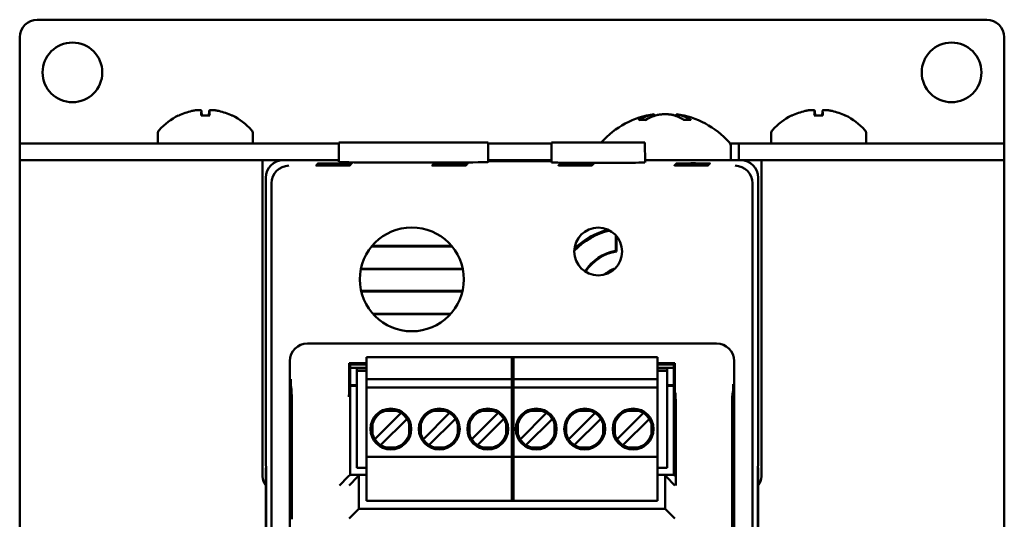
# Model space of a CAD drawing. Header units: inches. Extents: x 1.3 to 23.8, y 0.4 to 18.6.
# Tile 7 of 14: x 9.2 to 12, y 10.1 to 11.6. Entities that reach past the tile are written whole.
import ezdxf

# ---------------------------------------------------------------- set-up
doc = ezdxf.new("R2010")
doc.units = ezdxf.units.IN
doc.header["$LTSCALE"] = 0.8
doc.header["$MEASUREMENT"] = 0
doc.layers.add('Visible (ANSI)', color=7, linetype='Continuous', lineweight=50)

msp = doc.modelspace()

# ---------------------------------------------------------------- linework, layer by layer
at = {"layer": 'Visible (ANSI)'}
for p, q in [((9.2074, 11.5571), (11.9074, 11.5571)), ((9.1574, 11.2049), (9.1574, 11.5071)), ((11.9574, 11.5071), (11.9574, 11.2049)), ((9.6976, 11.2847), (9.6732, 11.2847)), ((9.6744, 11.2977), (9.6755, 11.2847)), ((9.6964, 11.2977), (9.6953, 11.2847)), ((10.9616, 11.288), (10.962, 11.2831)), ((11.0252, 11.288), (11.0247, 11.2824)), ((11.4416, 11.2847), (11.4172, 11.2847)), ((11.4184, 11.2977), (11.4195, 11.2847)), ((11.4404, 11.2977), (11.4393, 11.2847)), ((10.9373, 11.272), (10.9192, 11.272)), ((11.0655, 11.272), (11.0465, 11.272)), ((9.5504, 11.233), (9.5504, 11.2049)), ((9.8204, 11.233), (9.8204, 11.2049)), ((11.2944, 11.233), (11.2944, 11.2049)), ((11.5644, 11.233), (11.5644, 11.2049)), ((9.1574, 11.2049), (9.2074, 11.2049)), ((9.1574, 11.2049), (9.1574, 11.1571)), ((9.1574, 11.2049), (9.1574, 11.2049)), ((9.6147, 11.2049), (9.2074, 11.2049)), ((9.6147, 11.2049), (9.7561, 11.2049)), ((10.0654, 11.2049), (9.7561, 11.2049)), ((10.0654, 11.2071), (10.0649, 11.1521)), ((10.0654, 11.2071), (10.4894, 11.2071)), ((10.4894, 11.2071), (10.4899, 11.1521)), ((10.6701, 11.2049), (10.4894, 11.2049)), ((10.6701, 11.2071), (10.6696, 11.1508)), ((10.6701, 11.2071), (10.9352, 11.2071)), ((10.9352, 11.2071), (10.9357, 11.1508)), ((11.1774, 11.2049), (11.2029, 11.2049)), ((11.2029, 11.2049), (11.2029, 11.1571)), ((11.3587, 11.2049), (11.2029, 11.2049)), ((11.3587, 11.2049), (11.5001, 11.2049)), ((11.9074, 11.2049), (11.5001, 11.2049)), ((11.9074, 11.2049), (11.9574, 11.2049)), ((11.9574, 11.1571), (11.9574, 11.2049)), ((11.9574, 11.2049), (11.9574, 11.2049)), ((11.1799, 11.1952), (11.1799, 11.1571)), ((9.1574, 11.1571), (9.1774, 11.1571)), ((9.1574, 11.1571), (9.1574, 7.6571)), ((9.8479, 11.1571), (9.1774, 11.1571)), ((9.8479, 11.1571), (9.9074, 11.1571)), ((9.8479, 10.2571), (9.8479, 11.1571)), ((10.065, 11.1571), (9.9074, 11.1571)), ((10.6697, 11.1571), (10.4898, 11.1571)), ((10.4899, 11.1556), (10.6696, 11.1556)), ((10.6696, 11.1544), (10.4899, 11.1544)), ((10.7328, 11.1448), (10.7328, 11.1439)), ((10.7328, 11.1448), (10.7457, 11.1448)), ((10.7346, 11.1465), (10.7346, 11.1457)), ((10.7346, 11.1465), (10.7474, 11.1465)), ((10.7474, 11.1457), (10.7346, 11.1457)), ((10.7363, 11.1483), (10.7363, 11.1474)), ((10.7363, 11.1483), (10.7492, 11.1483)), ((10.7492, 11.1474), (10.7363, 11.1474)), ((10.7457, 11.1448), (10.7457, 11.1439)), ((10.7474, 11.1465), (10.7474, 11.1457)), ((10.7492, 11.1483), (10.7492, 11.1474)), ((11.2074, 11.1571), (10.9356, 11.1571)), ((11.0628, 11.1448), (11.0628, 11.1439)), ((11.0628, 11.1448), (11.0757, 11.1448)), ((11.0646, 11.1465), (11.0646, 11.1457)), ((11.0646, 11.1465), (11.0774, 11.1465)), ((11.0774, 11.1457), (11.0646, 11.1457)), ((11.0663, 11.1483), (11.0663, 11.1474)), ((11.0663, 11.1483), (11.0792, 11.1483)), ((11.0792, 11.1474), (11.0663, 11.1474)), ((11.0757, 11.1448), (11.0757, 11.1439)), ((11.0774, 11.1465), (11.0774, 11.1457)), ((11.0792, 11.1483), (11.0792, 11.1474)), ((11.2074, 11.1571), (11.2669, 11.1571)), ((11.2669, 11.1571), (11.2669, 10.2571)), ((11.9374, 11.1571), (11.2669, 11.1571)), ((11.9374, 11.1571), (11.9574, 11.1571)), ((11.9574, 7.6571), (11.9574, 11.1571)), ((10.7311, 11.143), (10.7311, 11.1422)), ((10.7311, 11.143), (10.7439, 11.143)), ((10.7439, 11.1422), (10.7311, 11.1422)), ((10.7457, 11.1439), (10.7328, 11.1439)), ((10.7439, 11.143), (10.7439, 11.1422)), ((11.0611, 11.143), (11.0611, 11.1422)), ((11.0611, 11.143), (11.0739, 11.143)), ((11.0739, 11.1422), (11.0611, 11.1422)), ((11.0757, 11.1439), (11.0628, 11.1439)), ((11.0739, 11.143), (11.0739, 11.1422)), ((9.8574, 11.1071), (9.8574, 10.2871)), ((9.8732, 7.7229), (9.8732, 11.0913)), ((11.2416, 11.0913), (11.2416, 7.7229)), ((11.2574, 10.2871), (11.2574, 11.1071)), ((10.8524, 10.8993), (10.8524, 10.9436)), ((10.8542, 10.9416), (10.8542, 10.8977)), ((10.387, 10.9115), (10.1579, 10.9115)), ((10.3856, 10.9131), (10.1592, 10.9131)), ((10.1274, 10.8468), (10.4174, 10.8468)), ((10.1277, 10.8484), (10.4171, 10.8484)), ((10.4165, 10.785), (10.1283, 10.785)), ((10.4161, 10.7834), (10.1287, 10.7834)), ((10.1616, 10.7203), (10.3832, 10.7203)), ((10.163, 10.7187), (10.3818, 10.7187)), ((11.1389, 10.6356), (9.9759, 10.6356)), ((9.9259, 10.5856), (9.9259, 8.2286)), ((10.144, 10.5889), (10.144, 10.5968)), ((10.144, 10.5968), (10.5613, 10.5968)), ((10.144, 10.5338), (10.144, 10.5889)), ((10.5574, 10.5889), (10.5574, 10.5968)), ((10.5574, 10.5968), (10.9708, 10.5968)), ((10.5574, 10.5889), (10.5574, 10.5338)), ((10.5613, 10.5968), (10.5613, 10.5889)), ((10.5613, 10.5338), (10.5613, 10.5889)), ((10.9708, 10.5968), (10.9708, 10.5889)), ((10.9708, 10.5889), (10.9708, 10.5338)), ((11.1889, 8.2286), (11.1889, 10.5856)), ((10.144, 10.5795), (10.094, 10.5795)), ((10.096, 10.5754), (10.094, 10.5795)), ((10.094, 10.5795), (10.094, 10.5266)), ((10.096, 10.5754), (10.144, 10.5754)), ((10.0969, 10.262), (10.0969, 10.5754)), ((10.144, 10.5667), (10.0969, 10.5667)), ((10.144, 10.5665), (10.0969, 10.5665)), ((10.1165, 10.5574), (10.1165, 10.5653)), ((10.144, 10.5653), (10.1165, 10.5653)), ((10.1165, 10.2819), (10.1165, 10.5574)), ((10.1165, 10.5574), (10.144, 10.5574)), ((11.0208, 10.5795), (10.9708, 10.5795)), ((10.9708, 10.5754), (11.0189, 10.5754)), ((11.0179, 10.5667), (10.9708, 10.5667)), ((11.0179, 10.5665), (10.9708, 10.5665)), ((10.9983, 10.5653), (10.9708, 10.5653)), ((10.9708, 10.5574), (10.9983, 10.5574)), ((10.9983, 10.5653), (10.9983, 10.5574)), ((10.9983, 10.2819), (10.9983, 10.5574)), ((11.0179, 10.5754), (11.0179, 10.262)), ((11.0208, 10.5795), (11.0189, 10.5754)), ((11.0208, 10.5197), (11.0208, 10.5795)), ((10.144, 10.5338), (10.144, 10.5102)), ((10.5613, 10.5338), (10.144, 10.5338)), ((10.5574, 10.5338), (10.5574, 10.5102)), ((10.9708, 10.5338), (10.5574, 10.5338)), ((10.5613, 10.5102), (10.5613, 10.5338)), ((10.9708, 10.5102), (10.9708, 10.5338)), ((9.9304, 10.5072), (9.9291, 10.5085)), ((10.0969, 10.5165), (10.1165, 10.5165)), ((10.1165, 10.5155), (10.0969, 10.5155)), ((10.144, 10.5023), (10.144, 10.5102)), ((10.5613, 10.5102), (10.144, 10.5102)), ((10.144, 10.3212), (10.144, 10.5023)), ((10.5574, 10.5023), (10.5574, 10.5102)), ((10.9708, 10.5102), (10.5574, 10.5102)), ((10.5574, 10.5023), (10.5574, 10.3212)), ((10.5613, 10.5102), (10.5613, 10.5023)), ((10.5613, 10.3212), (10.5613, 10.5023)), ((10.9708, 10.5102), (10.9708, 10.5023)), ((10.9708, 10.5023), (10.9708, 10.3212)), ((10.9983, 10.5165), (11.0179, 10.5165)), ((11.0179, 10.5155), (10.9983, 10.5155)), ((11.0223, 10.4935), (11.021, 10.4947)), ((11.1857, 10.4948), (11.1844, 10.4935)), ((10.2274, 10.4443), (10.1984, 10.4443)), ((10.3652, 10.4443), (10.3362, 10.4443)), ((10.503, 10.4443), (10.474, 10.4443)), ((10.6408, 10.4443), (10.6118, 10.4443)), ((10.7786, 10.4443), (10.7496, 10.4443)), ((10.9164, 10.4443), (10.8874, 10.4443)), ((10.2376, 10.4335), (10.1715, 10.3674)), ((10.1882, 10.3507), (10.2543, 10.4168)), ((10.2419, 10.4378), (10.2376, 10.4335)), ((10.2586, 10.4211), (10.2543, 10.4168)), ((10.3754, 10.4335), (10.3093, 10.3674)), ((10.326, 10.3507), (10.3921, 10.4168)), ((10.3797, 10.4378), (10.3754, 10.4335)), ((10.3964, 10.4211), (10.3921, 10.4168)), ((10.5132, 10.4335), (10.4471, 10.3674)), ((10.4638, 10.3507), (10.5299, 10.4168)), ((10.5175, 10.4378), (10.5132, 10.4335)), ((10.5342, 10.4211), (10.5299, 10.4168)), ((10.651, 10.4335), (10.5849, 10.3674)), ((10.6016, 10.3507), (10.6677, 10.4168)), ((10.6553, 10.4378), (10.651, 10.4335)), ((10.672, 10.4211), (10.6677, 10.4168)), ((10.7888, 10.4335), (10.7227, 10.3674)), ((10.7394, 10.3507), (10.8055, 10.4168)), ((10.7931, 10.4378), (10.7888, 10.4335)), ((10.8098, 10.4211), (10.8055, 10.4168)), ((10.9266, 10.4335), (10.8605, 10.3674)), ((10.8772, 10.3507), (10.9433, 10.4168)), ((10.9309, 10.4378), (10.9266, 10.4335)), ((10.9476, 10.4211), (10.9433, 10.4168)), ((10.1607, 10.4066), (10.1607, 10.3776)), ((10.2651, 10.3776), (10.2651, 10.4066)), ((10.2985, 10.4066), (10.2985, 10.3776)), ((10.4029, 10.3776), (10.4029, 10.4066)), ((10.4363, 10.4066), (10.4363, 10.3776)), ((10.5407, 10.3776), (10.5407, 10.4066)), ((10.5741, 10.4066), (10.5741, 10.3776)), ((10.6785, 10.3776), (10.6785, 10.4066)), ((10.7119, 10.4066), (10.7119, 10.3776)), ((10.8163, 10.3776), (10.8163, 10.4066)), ((10.8497, 10.4066), (10.8497, 10.3776)), ((10.9541, 10.3776), (10.9541, 10.4066)), ((9.9315, 10.1352), (9.9315, 10.3822)), ((10.1715, 10.3674), (10.1672, 10.3631)), ((10.3093, 10.3674), (10.305, 10.3631)), ((10.4471, 10.3674), (10.4428, 10.3631)), ((10.5849, 10.3674), (10.5806, 10.3631)), ((10.7227, 10.3674), (10.7184, 10.3631)), ((10.8605, 10.3674), (10.8562, 10.3631)), ((11.0233, 10.3685), (11.0233, 10.2317)), ((11.1833, 10.3685), (11.1833, 8.3081)), ((10.1882, 10.3507), (10.1839, 10.3464)), ((10.2274, 10.3399), (10.1984, 10.3399)), ((10.326, 10.3507), (10.3217, 10.3464)), ((10.3652, 10.3399), (10.3362, 10.3399)), ((10.4638, 10.3507), (10.4595, 10.3464)), ((10.503, 10.3399), (10.474, 10.3399)), ((10.6016, 10.3507), (10.5973, 10.3464)), ((10.6408, 10.3399), (10.6118, 10.3399)), ((10.7394, 10.3507), (10.7351, 10.3464)), ((10.7786, 10.3399), (10.7496, 10.3399)), ((10.8772, 10.3507), (10.8729, 10.3464)), ((10.9164, 10.3399), (10.8874, 10.3399)), ((10.144, 10.3134), (10.144, 10.3212)), ((10.144, 10.1952), (10.144, 10.3134)), ((10.144, 10.3134), (10.5613, 10.3134)), ((10.5574, 10.3134), (10.5574, 10.3212)), ((10.5574, 10.3134), (10.5574, 10.1952)), ((10.5574, 10.3134), (10.9708, 10.3134)), ((10.5613, 10.3212), (10.5613, 10.3134)), ((10.5613, 10.1952), (10.5613, 10.3134)), ((10.9708, 10.3212), (10.9708, 10.3134)), ((10.9708, 10.3134), (10.9708, 10.1952)), ((9.8574, 10.2871), (9.8579, 10.2866)), ((9.8574, 10.2821), (9.8574, 8.5321)), ((9.8579, 10.2821), (9.8574, 10.2821)), ((9.8574, 10.2821), (9.8578, 10.2817)), ((9.8578, 10.2817), (9.8583, 10.2312)), ((9.8579, 10.2817), (9.8578, 10.2817)), ((9.8579, 10.2866), (9.8583, 10.2333)), ((10.1165, 10.2819), (10.144, 10.2819)), ((10.9708, 10.2819), (10.9983, 10.2819)), ((11.2565, 10.2333), (11.2569, 10.2866)), ((11.2565, 10.2312), (11.257, 10.2817)), ((11.2569, 10.2866), (11.2574, 10.2871)), ((11.2574, 10.2821), (11.2569, 10.2821)), ((11.257, 10.2817), (11.2569, 10.2817)), ((11.2574, 10.2821), (11.257, 10.2817)), ((11.2574, 8.5321), (11.2574, 10.2821)), ((10.0917, 10.2567), (10.0667, 10.2317)), ((10.0917, 10.2567), (10.0969, 10.262)), ((10.1192, 10.2567), (10.0942, 10.2317)), ((10.144, 10.262), (10.0969, 10.262)), ((10.1192, 10.2567), (10.1218, 10.2593)), ((11.0146, 10.2613), (10.9708, 10.2613)), ((10.993, 10.2593), (10.9956, 10.2567)), ((10.9956, 10.2567), (11.0206, 10.2317)), ((11.0153, 10.262), (11.0146, 10.2613)), ((11.0179, 10.262), (11.0153, 10.262)), ((11.0231, 10.2567), (11.0179, 10.262)), ((9.8583, 10.2333), (9.8583, 8.5809)), ((9.8583, 8.583), (9.8583, 10.2312)), ((9.8583, 10.2312), (9.8583, 10.2312)), ((10.1216, 10.2343), (10.1216, 10.1646)), ((10.9932, 10.1646), (10.9932, 10.2343)), ((11.2565, 8.5809), (11.2565, 10.2333)), ((11.2565, 10.2312), (11.2565, 8.583)), ((11.2565, 10.2312), (11.2565, 10.2312)), ((10.144, 10.1874), (10.144, 10.1952)), ((10.5574, 10.1874), (10.5574, 10.1952)), ((10.5613, 10.1952), (10.5613, 10.1874)), ((10.9708, 10.1952), (10.9708, 10.1874)), ((10.1192, 10.1622), (10.1216, 10.1646)), ((10.1216, 10.1646), (10.9932, 10.1646)), ((10.144, 10.1874), (10.5613, 10.1874)), ((10.5574, 10.1874), (10.9708, 10.1874)), ((10.9956, 10.1622), (10.9932, 10.1646)), ((10.1192, 10.1622), (10.0942, 10.1372)), ((10.9956, 10.1622), (11.0206, 10.1372))]:
    msp.add_line(p, q, dxfattribs=at)
for centre, radius in [((9.3074, 11.4071), 0.085), ((11.8074, 11.4071), 0.085), ((10.2724, 10.8181), 0.1478), ((10.8026, 10.8973), 0.068), ((10.2129, 10.3921), 0.0581), ((10.3507, 10.3921), 0.0581), ((10.4885, 10.3921), 0.0581), ((10.6263, 10.3921), 0.0581), ((10.7641, 10.3921), 0.0581), ((10.9019, 10.3921), 0.0581)]:
    msp.add_circle(centre, radius, dxfattribs=at)
for centre, radius, start, end in [((9.2074, 11.5071), 0.05, 90, 180), ((11.9074, 11.5071), 0.05, 0, 90), ((9.6854, 11.1264), 0.1755, 115.9738, 138.3884), ((9.611, 11.2791), 0.0056, 93.0312, 115.9738), ((9.7598, 11.2791), 0.0056, 64.0262, 86.9688), ((9.6854, 11.1264), 0.1755, 41.6116, 64.0262), ((10.9934, 11.0476), 0.2424, 97.5437, 138.4591), ((10.9934, 11.0476), 0.2424, 41.5409, 82.4563), ((11.4294, 11.1264), 0.1755, 115.9738, 138.3884), ((11.355, 11.2791), 0.0056, 93.0312, 115.9738), ((11.5038, 11.2791), 0.0056, 64.0262, 86.9688), ((11.4294, 11.1264), 0.1755, 41.6116, 64.0262), ((9.5654, 11.233), 0.015, 138.3884, 180), ((9.8054, 11.233), 0.015, 0, 41.6116), ((11.3094, 11.233), 0.015, 138.3884, 180), ((11.5494, 11.233), 0.015, 0, 41.6116), ((10.8269, 11.1952), 0.02, 138.4591, 143.3755), ((11.1599, 11.1952), 0.02, 0, 41.5409), ((10.8774, 10.7671), 0.1945, 102.5279, 137.2191), ((10.8774, 10.7671), 0.1978, 103.6853, 136.0617), ((10.8774, 10.7671), 0.1345, 100.7121, 146.8179), ((10.8774, 10.7671), 0.1327, 100.0612, 146.8153), ((10.8774, 10.7671), 0.0863, 107.9565, 131.7905), ((10.8774, 10.7671), 0.084, 111.7175, 128.0295), ((10.2129, 10.3921), 0.0541, 105.4987, 164.5013), ((10.2129, 10.3921), 0.0541, 15.4987, 74.5013), ((10.3507, 10.3921), 0.0541, 105.4987, 164.5013), ((10.3507, 10.3921), 0.0541, 15.4987, 74.5013), ((10.4885, 10.3921), 0.0541, 105.4987, 164.5013), ((10.4885, 10.3921), 0.0541, 15.4987, 74.5013), ((10.6263, 10.3921), 0.0541, 105.4987, 164.5013), ((10.6263, 10.3921), 0.0541, 15.4987, 74.5013), ((10.7641, 10.3921), 0.0541, 105.4987, 164.5013), ((10.7641, 10.3921), 0.0541, 15.4987, 74.5013), ((10.9019, 10.3921), 0.0541, 105.4987, 164.5013), ((10.9019, 10.3921), 0.0541, 15.4987, 74.5013), ((10.2129, 10.3921), 0.0541, 195.4987, 254.5013), ((10.2129, 10.3921), 0.0541, 285.4987, 344.5013), ((10.3507, 10.3921), 0.0541, 195.4987, 254.5013), ((10.3507, 10.3921), 0.0541, 285.4987, 344.5013), ((10.4885, 10.3921), 0.0541, 195.4987, 254.5013), ((10.4885, 10.3921), 0.0541, 285.4987, 344.5013), ((10.6263, 10.3921), 0.0541, 195.4987, 254.5013), ((10.6263, 10.3921), 0.0541, 285.4987, 344.5013), ((10.7641, 10.3921), 0.0541, 195.4987, 254.5013), ((10.7641, 10.3921), 0.0541, 285.4987, 344.5013), ((10.9019, 10.3921), 0.0541, 195.4987, 254.5013), ((10.9019, 10.3921), 0.0541, 285.4987, 344.5013), ((9.8874, 10.2571), 0.0395, 180, 220.5804), ((11.2274, 10.2571), 0.0395, 319.4196, 0)]:
    msp.add_arc(centre, radius, start, end, dxfattribs=at)
for centre, major_axis, ratio, start_param, end_param in [((9.685, 11.1269), (0.1419, 0.103), 0.994184, 1.162703, 1.391464), ((9.6917, 11.1269), (-0.0153, 0.1747), 0.063267, 0.217042, 0.445804), ((9.6791, 11.1269), (0.0153, 0.1747), 0.063267, 5.837382, 6.066143), ((9.6858, 11.1269), (0.1419, -0.103), 0.994184, 1.750128, 1.978889), ((10.9997, 11.0485), (-0.0317, 0.2402), 0.74634, 0.095241, 0.294141), ((10.9865, 11.0485), (0.0291, 0.2405), 0.689166, 0.276812, 0.475712), ((11.0006, 11.0485), (-0.0281, 0.2406), 0.659834, 5.813878, 6.012778), ((11.0003, 11.0485), (-0.0291, 0.2405), 0.689166, 5.963289, 6.006373), ((10.9868, 11.0485), (0.0304, 0.2403), 0.719342, 5.981502, 6.180402), ((11.429, 11.1269), (0.1419, 0.103), 0.994184, 1.162703, 1.391464), ((11.4357, 11.1269), (-0.0153, 0.1747), 0.063267, 0.217042, 0.445804), ((11.4231, 11.1269), (0.0153, 0.1747), 0.063267, 5.837382, 6.066143), ((11.4298, 11.1269), (0.1419, -0.103), 0.994184, 1.750128, 1.978889), ((9.9074, 11.1071), (-0.0354, 0.0354), 0.999924, 5.497825, 7.068545), ((10.2774, 11.1521), (-0.2125, 0), 0.008727, 6.28311, 9.424854), ((10.8026, 11.1508), (-0.133, 0), 0.008727, 6.283109, 9.424854), ((10.7393, 11.1443), (-0.0482, 0), 0.008727, 4.846382, 7.720009), ((10.741, 11.1461), (-0.0482, 0), 0.008727, 4.846382, 7.720009), ((10.7427, 11.1478), (-0.0482, 0), 0.008727, 4.846382, 7.720009), ((10.7393, 11.1443), (-0.0482, 0), 0.008727, 1.704769, 4.578396), ((10.741, 11.1461), (-0.0482, 0), 0.008727, 1.704769, 4.578396), ((10.7427, 11.1478), (-0.0482, 0), 0.008727, 1.704769, 4.578396), ((11.0693, 11.1443), (-0.0482, 0), 0.008727, 4.846382, 7.720009), ((11.071, 11.1461), (-0.0482, 0), 0.008727, 4.846382, 7.720009), ((11.0727, 11.1478), (-0.0482, 0), 0.008727, 4.846382, 7.720009), ((11.0693, 11.1443), (-0.0482, 0), 0.008727, 1.704769, 4.578396), ((11.071, 11.1461), (-0.0482, 0), 0.008727, 1.704769, 4.578396), ((11.0727, 11.1478), (-0.0482, 0), 0.008727, 1.704769, 4.578396), ((11.2074, 11.1071), (0.0354, 0.0354), 0.999924, 5.497825, 7.068545), ((9.9228, 11.0917), (-0.0192, -0.0463), 0.987735, 3.538674, 5.100744), ((10.7375, 11.1426), (-0.0482, 0), 0.008727, 4.846382, 7.720009), ((10.7375, 11.1426), (-0.0482, 0), 0.008727, 1.704769, 4.578396), ((11.0675, 11.1426), (-0.0482, 0), 0.008727, 4.846382, 7.720009), ((11.0675, 11.1426), (-0.0482, 0), 0.008727, 1.704769, 4.578396), ((11.192, 11.0917), (-0.0192, 0.0463), 0.987735, 4.324034, 5.886104), ((9.9232, 11.0913), (-0.0354, 0.0354), 0.999924, 0.77671, 0.78536), ((11.1916, 11.0913), (0.0354, 0.0354), 0.999924, 5.497825, 5.506476), ((9.9759, 10.5856), (-0.0354, 0.0354), 0.999924, 5.497825, 7.068545), ((11.1389, 10.5856), (0.0354, 0.0354), 0.999924, 5.497825, 7.068545), ((9.9304, 10.3822), (0, -0.125), 0.008727, 1.570796, 3.132866), ((11.021, 10.5197), (0, -0.025), 0.008727, 4.712389, 6.274459), ((11.0223, 10.3685), (0, -0.125), 0.008727, 1.570796, 3.132866), ((11.1844, 10.3685), (0, 0.125), 0.008727, 0.008727, 1.570796), ((10.1218, 10.2343), (0, 0.025), 0.008727, 0.008727, 1.570796), ((10.993, 10.2343), (0, -0.025), 0.008727, 1.570796, 3.132866), ((11.0231, 10.2317), (0, -0.025), 0.008727, 1.570796, 3.132866)]:
    msp.add_ellipse(centre, major_axis=major_axis, ratio=ratio, start_param=start_param, end_param=end_param, dxfattribs=at)
for centre in [(10.05, 11.1443), (10.0517, 11.1461), (10.0534, 11.1478), (10.38, 11.1443), (10.3817, 11.1461), (10.3834, 11.1478), (10.0482, 11.1426), (10.3782, 11.1426)]:
    msp.add_ellipse(centre, major_axis=(-0.0489, 0), ratio=0.008727, dxfattribs=at)
for points, knots in [([(9.6473, 11.2974), (9.6504, 11.2981), (9.6539, 11.2987), (9.6602, 11.2996), (9.6632, 11.2998), (9.668, 11.3), (9.6702, 11.2998), (9.6732, 11.2992), (9.674, 11.2987), (9.6744, 11.2978), (9.6744, 11.2976), (9.6744, 11.2974)], [0, 0, 0, 0, 0.0245201, 0.0245201, 0.0490401, 0.0490401, 0.0733788, 0.0733788, 0.0977174, 0.0977174, 0.1059587, 0.1059587, 0.1059587, 0.1059587]), ([(9.6731, 11.2842), (9.6731, 11.2842), (9.6731, 11.2843), (9.6731, 11.2846), (9.6732, 11.2847), (9.6732, 11.2847)], [0.015061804, 0.015061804, 0.015061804, 0.015061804, 0.015911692, 0.015911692, 0.021209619, 0.021209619, 0.021209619, 0.021209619]), ([(9.6965, 11.2974), (9.6963, 11.2981), (9.6968, 11.2987), (9.699, 11.2996), (9.7008, 11.2998), (9.7051, 11.3), (9.7078, 11.2998), (9.7138, 11.2992), (9.7171, 11.2987), (9.7213, 11.2978), (9.7224, 11.2976), (9.7235, 11.2974)], [0, 0, 0, 0, 0.0245201, 0.0245201, 0.0490401, 0.0490401, 0.0733788, 0.0733788, 0.0977174, 0.0977174, 0.1059587, 0.1059587, 0.1059587, 0.1059587]), ([(9.6976, 11.2847), (9.6976, 11.2847), (9.6977, 11.2846), (9.6977, 11.2843), (9.6977, 11.2842), (9.6977, 11.2842)], [0.063402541, 0.063402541, 0.063402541, 0.063402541, 0.068700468, 0.068700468, 0.069550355, 0.069550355, 0.069550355, 0.069550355]), ([(10.9616, 11.288), (10.9616, 11.288), (10.9609, 11.2878), (10.958, 11.2871), (10.9557, 11.2865), (10.9524, 11.2857), (10.9518, 11.2855), (10.9511, 11.2853)], [0.06257948, 0.06257948, 0.06257948, 0.06257948, 0.0912553, 0.0912553, 0.12159464, 0.12159464, 0.12829742, 0.12829742, 0.12829742, 0.12829742]), ([(10.9692, 11.2853), (10.972, 11.2861), (10.9755, 11.2868), (10.9832, 11.2877), (10.9875, 11.2879), (10.9955, 11.288), (10.9997, 11.2879), (11.0076, 11.2871), (11.0112, 11.2865), (11.0147, 11.2857), (11.0153, 11.2855), (11.0159, 11.2853)], [0, 0, 0, 0, 0.030458, 0.030458, 0.060916, 0.060916, 0.0912553, 0.0912553, 0.1215946, 0.1215946, 0.1282974, 0.1282974, 0.1282974, 0.1282974]), ([(11.0176, 11.2853), (11.0148, 11.2861), (11.0113, 11.2868), (11.0036, 11.2877), (10.9993, 11.2879), (10.9947, 11.288), (10.9941, 11.288), (10.9934, 11.288)], [0, 0, 0, 0, 0.03045798, 0.03045798, 0.06091597, 0.06091597, 0.06575635, 0.06575635, 0.06575635, 0.06575635]), ([(11.0348, 11.2853), (11.032, 11.2861), (11.0295, 11.2868), (11.0262, 11.2877), (11.0253, 11.2879), (11.0252, 11.288), (11.0252, 11.288), (11.0252, 11.288)], [0, 0, 0, 0, 0.03045798, 0.03045798, 0.06091597, 0.06091597, 0.06575635, 0.06575635, 0.06575635, 0.06575635]), ([(11.3913, 11.2974), (11.3944, 11.2981), (11.3979, 11.2987), (11.4042, 11.2996), (11.4072, 11.2998), (11.412, 11.3), (11.4142, 11.2998), (11.4172, 11.2992), (11.418, 11.2987), (11.4184, 11.2978), (11.4184, 11.2976), (11.4184, 11.2974)], [0, 0, 0, 0, 0.0245201, 0.0245201, 0.0490401, 0.0490401, 0.0733788, 0.0733788, 0.0977174, 0.0977174, 0.1059587, 0.1059587, 0.1059587, 0.1059587]), ([(11.4171, 11.2842), (11.4171, 11.2842), (11.4171, 11.2843), (11.4171, 11.2846), (11.4172, 11.2847), (11.4172, 11.2847)], [0.015061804, 0.015061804, 0.015061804, 0.015061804, 0.015911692, 0.015911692, 0.021209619, 0.021209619, 0.021209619, 0.021209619]), ([(11.4405, 11.2974), (11.4403, 11.2981), (11.4408, 11.2987), (11.443, 11.2996), (11.4448, 11.2998), (11.4491, 11.3), (11.4518, 11.2998), (11.4578, 11.2992), (11.4611, 11.2987), (11.4653, 11.2978), (11.4664, 11.2976), (11.4675, 11.2974)], [0, 0, 0, 0, 0.0245201, 0.0245201, 0.0490401, 0.0490401, 0.0733788, 0.0733788, 0.0977174, 0.0977174, 0.1059587, 0.1059587, 0.1059587, 0.1059587]), ([(11.4416, 11.2847), (11.4416, 11.2847), (11.4417, 11.2846), (11.4417, 11.2843), (11.4417, 11.2842), (11.4417, 11.2842)], [0.063402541, 0.063402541, 0.063402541, 0.063402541, 0.068700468, 0.068700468, 0.069550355, 0.069550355, 0.069550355, 0.069550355]), ([(10.9174, 11.2715), (10.9174, 11.2715), (10.9174, 11.2715), (10.9179, 11.2718), (10.9186, 11.272), (10.9192, 11.272)], [0.017596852, 0.017596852, 0.017596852, 0.017596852, 0.01762601, 0.01762601, 0.023499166, 0.023499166, 0.023499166, 0.023499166]), ([(11.0655, 11.272), (11.066, 11.272), (11.0667, 11.2718), (11.0672, 11.2715), (11.0672, 11.2715), (11.0672, 11.2715)], [0.070224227, 0.070224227, 0.070224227, 0.070224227, 0.076097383, 0.076097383, 0.076126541, 0.076126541, 0.076126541, 0.076126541]), ([(9.9287, 10.5339), (9.9287, 10.5338), (9.9287, 10.5338), (9.9287, 10.5288), (9.9288, 10.5238), (9.9289, 10.5164), (9.9289, 10.5132), (9.929, 10.5093), (9.929, 10.5086), (9.9291, 10.5085)], [-0.000493, -0.000493, -0.000493, -0.000493, 0, 0, 0.0531307, 0.0531307, 0.0915083, 0.0915083, 0.1243596, 0.1243596, 0.1243596, 0.1243596]), ([(10.0938, 10.4835), (10.0938, 10.4835), (10.0938, 10.4836), (10.0939, 10.4885), (10.0939, 10.4934), (10.094, 10.503), (10.094, 10.5078), (10.094, 10.5182), (10.094, 10.5226), (10.094, 10.5266)], [-0.0004931, -0.0004931, -0.0004931, -0.0004931, 0, 0, 0.0525081, 0.0525081, 0.0905823, 0.0905823, 0.1233852, 0.1233852, 0.1233852, 0.1233852]), ([(11.1857, 10.4948), (11.1858, 10.4948), (11.1858, 10.4956), (11.1859, 10.4995), (11.1859, 10.5026), (11.186, 10.51), (11.1861, 10.5151), (11.1861, 10.5201), (11.1861, 10.5201), (11.1861, 10.5202)], [0, 0, 0, 0, 0.0302867, 0.0302867, 0.0656682, 0.0656682, 0.1146511, 0.1146511, 0.1151056, 0.1151056, 0.1151056, 0.1151056]), ([(10.1984, 10.4443), (10.1987, 10.4443), (10.1989, 10.4444), (10.2038, 10.4458), (10.2084, 10.4469), (10.2129, 10.4469), (10.2175, 10.4469), (10.2221, 10.4458), (10.2269, 10.4444), (10.2272, 10.4443), (10.2274, 10.4443)], [-0.03682745, -0.03682745, -0.03682745, -0.03682745, -0.03477651, -0.03477651, 0, 0, 0, 0.03477651, 0.03477651, 0.03682745, 0.03682745, 0.03682745, 0.03682745]), ([(10.3362, 10.4443), (10.3364, 10.4443), (10.3367, 10.4444), (10.3415, 10.4458), (10.3461, 10.4469), (10.3507, 10.4469), (10.3553, 10.4469), (10.3599, 10.4458), (10.3647, 10.4444), (10.365, 10.4443), (10.3652, 10.4443)], [-0.03682745, -0.03682745, -0.03682745, -0.03682745, -0.03477651, -0.03477651, 0, 0, 0, 0.03477651, 0.03477651, 0.03682745, 0.03682745, 0.03682745, 0.03682745]), ([(10.474, 10.4443), (10.4742, 10.4443), (10.4745, 10.4444), (10.4793, 10.4458), (10.4839, 10.4469), (10.4885, 10.4469), (10.4931, 10.4469), (10.4977, 10.4458), (10.5025, 10.4444), (10.5028, 10.4443), (10.503, 10.4443)], [-0.03682745, -0.03682745, -0.03682745, -0.03682745, -0.03477651, -0.03477651, 0, 0, 0, 0.03477651, 0.03477651, 0.03682745, 0.03682745, 0.03682745, 0.03682745]), ([(10.6118, 10.4443), (10.612, 10.4443), (10.6123, 10.4444), (10.6171, 10.4458), (10.6217, 10.4469), (10.6263, 10.4469), (10.6309, 10.4469), (10.6355, 10.4458), (10.6403, 10.4444), (10.6406, 10.4443), (10.6408, 10.4443)], [-0.03682745, -0.03682745, -0.03682745, -0.03682745, -0.03477651, -0.03477651, 0, 0, 0, 0.03477651, 0.03477651, 0.03682745, 0.03682745, 0.03682745, 0.03682745]), ([(10.7496, 10.4443), (10.7498, 10.4443), (10.7501, 10.4444), (10.7549, 10.4458), (10.7595, 10.4469), (10.7641, 10.4469), (10.7687, 10.4469), (10.7733, 10.4458), (10.7781, 10.4444), (10.7784, 10.4443), (10.7786, 10.4443)], [-0.03682745, -0.03682745, -0.03682745, -0.03682745, -0.03477651, -0.03477651, 0, 0, 0, 0.03477651, 0.03477651, 0.03682745, 0.03682745, 0.03682745, 0.03682745]), ([(10.8874, 10.4443), (10.8876, 10.4443), (10.8879, 10.4444), (10.8927, 10.4458), (10.8973, 10.4469), (10.9019, 10.4469), (10.9065, 10.4469), (10.9111, 10.4458), (10.9159, 10.4444), (10.9162, 10.4443), (10.9164, 10.4443)], [-0.03682745, -0.03682745, -0.03682745, -0.03682745, -0.03477651, -0.03477651, 0, 0, 0, 0.03477651, 0.03477651, 0.03682745, 0.03682745, 0.03682745, 0.03682745]), ([(10.1607, 10.3776), (10.1604, 10.3787), (10.1601, 10.3798), (10.1598, 10.3808), (10.1596, 10.3818), (10.1593, 10.3828), (10.1591, 10.3837), (10.1589, 10.3847), (10.1587, 10.3856), (10.1586, 10.3864), (10.1584, 10.3873), (10.1583, 10.3881), (10.1582, 10.3888), (10.1582, 10.3896), (10.1581, 10.3903), (10.1581, 10.391), (10.1581, 10.3917), (10.1581, 10.3924), (10.1581, 10.3931), (10.1581, 10.3938), (10.1582, 10.3946), (10.1582, 10.3953), (10.1583, 10.3961), (10.1584, 10.3969), (10.1586, 10.3978), (10.1587, 10.3986), (10.1589, 10.3995), (10.1591, 10.4005), (10.1593, 10.4014), (10.1596, 10.4024), (10.1598, 10.4034), (10.1601, 10.4044), (10.1604, 10.4055), (10.1607, 10.4066)], [0, 0, 0, 0, 0.090909, 0.090909, 0.090909, 0.181818, 0.181818, 0.181818, 0.272727, 0.272727, 0.272727, 0.363636, 0.363636, 0.363636, 0.454545, 0.454545, 0.454545, 0.545455, 0.545455, 0.545455, 0.636364, 0.636364, 0.636364, 0.727273, 0.727273, 0.727273, 0.818182, 0.818182, 0.818182, 0.909091, 0.909091, 0.909091, 1, 1, 1, 1]), ([(10.2651, 10.4066), (10.2654, 10.4055), (10.2657, 10.4044), (10.266, 10.4034), (10.2663, 10.4024), (10.2665, 10.4014), (10.2667, 10.4005), (10.2669, 10.3995), (10.2671, 10.3986), (10.2672, 10.3978), (10.2674, 10.3969), (10.2675, 10.3961), (10.2676, 10.3953), (10.2677, 10.3946), (10.2677, 10.3939), (10.2677, 10.3931), (10.2678, 10.3924), (10.2678, 10.3917), (10.2677, 10.391), (10.2677, 10.3903), (10.2677, 10.3896), (10.2676, 10.3888), (10.2675, 10.3881), (10.2674, 10.3873), (10.2672, 10.3864), (10.2671, 10.3856), (10.2669, 10.3847), (10.2667, 10.3837), (10.2665, 10.3828), (10.2663, 10.3818), (10.266, 10.3808), (10.2657, 10.3798), (10.2654, 10.3787), (10.2651, 10.3776)], [0, 0, 0, 0, 0.090909, 0.090909, 0.090909, 0.181818, 0.181818, 0.181818, 0.272727, 0.272727, 0.272727, 0.363636, 0.363636, 0.363636, 0.454545, 0.454545, 0.454545, 0.545455, 0.545455, 0.545455, 0.636364, 0.636364, 0.636364, 0.727273, 0.727273, 0.727273, 0.818182, 0.818182, 0.818182, 0.909091, 0.909091, 0.909091, 1, 1, 1, 1]), ([(10.2985, 10.3776), (10.2982, 10.3787), (10.2979, 10.3798), (10.2976, 10.3808), (10.2974, 10.3818), (10.2971, 10.3828), (10.2969, 10.3837), (10.2967, 10.3847), (10.2965, 10.3856), (10.2964, 10.3864), (10.2962, 10.3873), (10.2961, 10.3881), (10.296, 10.3888), (10.296, 10.3896), (10.2959, 10.3903), (10.2959, 10.391), (10.2958, 10.3917), (10.2958, 10.3924), (10.2959, 10.3931), (10.2959, 10.3938), (10.296, 10.3946), (10.296, 10.3953), (10.2961, 10.3961), (10.2962, 10.3969), (10.2964, 10.3978), (10.2965, 10.3986), (10.2967, 10.3995), (10.2969, 10.4005), (10.2971, 10.4014), (10.2974, 10.4024), (10.2976, 10.4034), (10.2979, 10.4044), (10.2982, 10.4055), (10.2985, 10.4066)], [0, 0, 0, 0, 0.090909, 0.090909, 0.090909, 0.181818, 0.181818, 0.181818, 0.272727, 0.272727, 0.272727, 0.363636, 0.363636, 0.363636, 0.454545, 0.454545, 0.454545, 0.545455, 0.545455, 0.545455, 0.636364, 0.636364, 0.636364, 0.727273, 0.727273, 0.727273, 0.818182, 0.818182, 0.818182, 0.909091, 0.909091, 0.909091, 1, 1, 1, 1]), ([(10.4029, 10.4066), (10.4032, 10.4055), (10.4035, 10.4044), (10.4038, 10.4034), (10.4041, 10.4024), (10.4043, 10.4014), (10.4045, 10.4005), (10.4047, 10.3995), (10.4049, 10.3986), (10.405, 10.3978), (10.4052, 10.3969), (10.4053, 10.3961), (10.4054, 10.3953), (10.4055, 10.3946), (10.4055, 10.3939), (10.4055, 10.3931), (10.4056, 10.3924), (10.4056, 10.3917), (10.4055, 10.391), (10.4055, 10.3903), (10.4055, 10.3896), (10.4054, 10.3888), (10.4053, 10.3881), (10.4052, 10.3873), (10.405, 10.3864), (10.4049, 10.3856), (10.4047, 10.3847), (10.4045, 10.3837), (10.4043, 10.3828), (10.4041, 10.3818), (10.4038, 10.3808), (10.4035, 10.3798), (10.4032, 10.3787), (10.4029, 10.3776)], [0, 0, 0, 0, 0.090909, 0.090909, 0.090909, 0.181818, 0.181818, 0.181818, 0.272727, 0.272727, 0.272727, 0.363636, 0.363636, 0.363636, 0.454545, 0.454545, 0.454545, 0.545455, 0.545455, 0.545455, 0.636364, 0.636364, 0.636364, 0.727273, 0.727273, 0.727273, 0.818182, 0.818182, 0.818182, 0.909091, 0.909091, 0.909091, 1, 1, 1, 1]), ([(10.4363, 10.3776), (10.436, 10.3787), (10.4357, 10.3798), (10.4354, 10.3808), (10.4352, 10.3818), (10.4349, 10.3828), (10.4347, 10.3837), (10.4345, 10.3847), (10.4343, 10.3856), (10.4342, 10.3864), (10.434, 10.3873), (10.4339, 10.3881), (10.4338, 10.3888), (10.4337, 10.3896), (10.4337, 10.3903), (10.4337, 10.391), (10.4336, 10.3917), (10.4336, 10.3924), (10.4337, 10.3931), (10.4337, 10.3938), (10.4337, 10.3946), (10.4338, 10.3953), (10.4339, 10.3961), (10.434, 10.3969), (10.4342, 10.3978), (10.4343, 10.3986), (10.4345, 10.3995), (10.4347, 10.4005), (10.4349, 10.4014), (10.4352, 10.4024), (10.4354, 10.4034), (10.4357, 10.4044), (10.436, 10.4055), (10.4363, 10.4066)], [0, 0, 0, 0, 0.090909, 0.090909, 0.090909, 0.181818, 0.181818, 0.181818, 0.272727, 0.272727, 0.272727, 0.363636, 0.363636, 0.363636, 0.454545, 0.454545, 0.454545, 0.545455, 0.545455, 0.545455, 0.636364, 0.636364, 0.636364, 0.727273, 0.727273, 0.727273, 0.818182, 0.818182, 0.818182, 0.909091, 0.909091, 0.909091, 1, 1, 1, 1]), ([(10.5407, 10.4066), (10.541, 10.4055), (10.5413, 10.4044), (10.5416, 10.4034), (10.5419, 10.4024), (10.5421, 10.4014), (10.5423, 10.4005), (10.5425, 10.3995), (10.5427, 10.3986), (10.5428, 10.3978), (10.543, 10.3969), (10.5431, 10.3961), (10.5432, 10.3953), (10.5433, 10.3946), (10.5433, 10.3939), (10.5433, 10.3931), (10.5434, 10.3924), (10.5434, 10.3917), (10.5433, 10.391), (10.5433, 10.3903), (10.5433, 10.3896), (10.5432, 10.3888), (10.5431, 10.3881), (10.543, 10.3873), (10.5428, 10.3864), (10.5427, 10.3856), (10.5425, 10.3847), (10.5423, 10.3837), (10.5421, 10.3828), (10.5419, 10.3818), (10.5416, 10.3808), (10.5413, 10.3798), (10.541, 10.3787), (10.5407, 10.3776)], [0, 0, 0, 0, 0.090909, 0.090909, 0.090909, 0.181818, 0.181818, 0.181818, 0.272727, 0.272727, 0.272727, 0.363636, 0.363636, 0.363636, 0.454545, 0.454545, 0.454545, 0.545455, 0.545455, 0.545455, 0.636364, 0.636364, 0.636364, 0.727273, 0.727273, 0.727273, 0.818182, 0.818182, 0.818182, 0.909091, 0.909091, 0.909091, 1, 1, 1, 1]), ([(10.5741, 10.3776), (10.5738, 10.3787), (10.5735, 10.3798), (10.5732, 10.3808), (10.5729, 10.3818), (10.5727, 10.3828), (10.5725, 10.3837), (10.5723, 10.3847), (10.5721, 10.3856), (10.572, 10.3864), (10.5718, 10.3873), (10.5717, 10.3881), (10.5716, 10.3888), (10.5715, 10.3896), (10.5715, 10.3903), (10.5715, 10.391), (10.5714, 10.3917), (10.5714, 10.3924), (10.5715, 10.3931), (10.5715, 10.3938), (10.5715, 10.3946), (10.5716, 10.3953), (10.5717, 10.3961), (10.5718, 10.3969), (10.572, 10.3978), (10.5721, 10.3986), (10.5723, 10.3995), (10.5725, 10.4005), (10.5727, 10.4014), (10.5729, 10.4024), (10.5732, 10.4034), (10.5735, 10.4044), (10.5738, 10.4055), (10.5741, 10.4066)], [0, 0, 0, 0, 0.090909, 0.090909, 0.090909, 0.181818, 0.181818, 0.181818, 0.272727, 0.272727, 0.272727, 0.363636, 0.363636, 0.363636, 0.454545, 0.454545, 0.454545, 0.545455, 0.545455, 0.545455, 0.636364, 0.636364, 0.636364, 0.727273, 0.727273, 0.727273, 0.818182, 0.818182, 0.818182, 0.909091, 0.909091, 0.909091, 1, 1, 1, 1]), ([(10.6785, 10.4066), (10.6788, 10.4055), (10.6791, 10.4044), (10.6794, 10.4034), (10.6797, 10.4024), (10.6799, 10.4014), (10.6801, 10.4005), (10.6803, 10.3995), (10.6805, 10.3986), (10.6806, 10.3978), (10.6808, 10.3969), (10.6809, 10.3961), (10.681, 10.3953), (10.6811, 10.3946), (10.6811, 10.3939), (10.6811, 10.3931), (10.6812, 10.3924), (10.6812, 10.3917), (10.6811, 10.391), (10.6811, 10.3903), (10.6811, 10.3896), (10.681, 10.3888), (10.6809, 10.3881), (10.6808, 10.3873), (10.6806, 10.3864), (10.6805, 10.3856), (10.6803, 10.3847), (10.6801, 10.3837), (10.6799, 10.3828), (10.6797, 10.3818), (10.6794, 10.3808), (10.6791, 10.3798), (10.6788, 10.3787), (10.6785, 10.3776)], [0, 0, 0, 0, 0.090909, 0.090909, 0.090909, 0.181818, 0.181818, 0.181818, 0.272727, 0.272727, 0.272727, 0.363636, 0.363636, 0.363636, 0.454545, 0.454545, 0.454545, 0.545455, 0.545455, 0.545455, 0.636364, 0.636364, 0.636364, 0.727273, 0.727273, 0.727273, 0.818182, 0.818182, 0.818182, 0.909091, 0.909091, 0.909091, 1, 1, 1, 1]), ([(10.7119, 10.3776), (10.7116, 10.3787), (10.7113, 10.3798), (10.711, 10.3808), (10.7107, 10.3818), (10.7105, 10.3828), (10.7103, 10.3837), (10.7101, 10.3847), (10.7099, 10.3856), (10.7098, 10.3864), (10.7096, 10.3873), (10.7095, 10.3881), (10.7094, 10.3888), (10.7093, 10.3896), (10.7093, 10.3903), (10.7093, 10.391), (10.7092, 10.3917), (10.7092, 10.3924), (10.7093, 10.3931), (10.7093, 10.3938), (10.7093, 10.3946), (10.7094, 10.3953), (10.7095, 10.3961), (10.7096, 10.3969), (10.7098, 10.3978), (10.7099, 10.3986), (10.7101, 10.3995), (10.7103, 10.4005), (10.7105, 10.4014), (10.7107, 10.4024), (10.711, 10.4034), (10.7113, 10.4044), (10.7116, 10.4055), (10.7119, 10.4066)], [0, 0, 0, 0, 0.090909, 0.090909, 0.090909, 0.181818, 0.181818, 0.181818, 0.272727, 0.272727, 0.272727, 0.363636, 0.363636, 0.363636, 0.454545, 0.454545, 0.454545, 0.545455, 0.545455, 0.545455, 0.636364, 0.636364, 0.636364, 0.727273, 0.727273, 0.727273, 0.818182, 0.818182, 0.818182, 0.909091, 0.909091, 0.909091, 1, 1, 1, 1]), ([(10.8163, 10.4066), (10.8166, 10.4055), (10.8169, 10.4044), (10.8172, 10.4034), (10.8174, 10.4024), (10.8177, 10.4014), (10.8179, 10.4005), (10.8181, 10.3995), (10.8183, 10.3986), (10.8184, 10.3978), (10.8186, 10.3969), (10.8187, 10.3961), (10.8188, 10.3953), (10.8189, 10.3946), (10.8189, 10.3939), (10.8189, 10.3931), (10.819, 10.3924), (10.819, 10.3917), (10.8189, 10.391), (10.8189, 10.3903), (10.8189, 10.3896), (10.8188, 10.3888), (10.8187, 10.3881), (10.8186, 10.3873), (10.8184, 10.3864), (10.8183, 10.3856), (10.8181, 10.3847), (10.8179, 10.3837), (10.8177, 10.3828), (10.8174, 10.3818), (10.8172, 10.3808), (10.8169, 10.3798), (10.8166, 10.3787), (10.8163, 10.3776)], [0, 0, 0, 0, 0.090909, 0.090909, 0.090909, 0.181818, 0.181818, 0.181818, 0.272727, 0.272727, 0.272727, 0.363636, 0.363636, 0.363636, 0.454545, 0.454545, 0.454545, 0.545455, 0.545455, 0.545455, 0.636364, 0.636364, 0.636364, 0.727273, 0.727273, 0.727273, 0.818182, 0.818182, 0.818182, 0.909091, 0.909091, 0.909091, 1, 1, 1, 1]), ([(10.8497, 10.3776), (10.8496, 10.3778), (10.8496, 10.3781), (10.8482, 10.3829), (10.847, 10.3875), (10.847, 10.3921), (10.847, 10.3967), (10.8482, 10.4013), (10.8496, 10.4061), (10.8496, 10.4064), (10.8497, 10.4066)], [-0.03682745, -0.03682745, -0.03682745, -0.03682745, -0.03477651, -0.03477651, 0, 0, 0, 0.03477651, 0.03477651, 0.03682745, 0.03682745, 0.03682745, 0.03682745]), ([(10.9541, 10.4066), (10.9541, 10.4064), (10.9542, 10.4061), (10.9556, 10.4013), (10.9567, 10.3967), (10.9567, 10.3921), (10.9567, 10.3875), (10.9556, 10.3829), (10.9542, 10.3781), (10.9541, 10.3778), (10.9541, 10.3776)], [-0.03682745, -0.03682745, -0.03682745, -0.03682745, -0.03477651, -0.03477651, 0, 0, 0, 0.03477651, 0.03477651, 0.03682745, 0.03682745, 0.03682745, 0.03682745]), ([(10.1984, 10.3399), (10.1987, 10.3398), (10.1989, 10.3398), (10.2038, 10.3384), (10.2084, 10.3372), (10.2129, 10.3372), (10.2175, 10.3372), (10.2221, 10.3384), (10.2269, 10.3398), (10.2272, 10.3398), (10.2274, 10.3399)], [0.45179193, 0.45179193, 0.45179193, 0.45179193, 0.45384287, 0.45384287, 0.48861939, 0.48861939, 0.48861939, 0.5233959, 0.5233959, 0.52544684, 0.52544684, 0.52544684, 0.52544684]), ([(10.3362, 10.3399), (10.3364, 10.3398), (10.3367, 10.3398), (10.3415, 10.3384), (10.3461, 10.3372), (10.3507, 10.3372), (10.3553, 10.3372), (10.3599, 10.3384), (10.3647, 10.3398), (10.365, 10.3398), (10.3652, 10.3399)], [0.45179193, 0.45179193, 0.45179193, 0.45179193, 0.45384287, 0.45384287, 0.48861939, 0.48861939, 0.48861939, 0.5233959, 0.5233959, 0.52544684, 0.52544684, 0.52544684, 0.52544684]), ([(10.474, 10.3399), (10.4742, 10.3398), (10.4745, 10.3398), (10.4793, 10.3384), (10.4839, 10.3372), (10.4885, 10.3372), (10.4931, 10.3372), (10.4977, 10.3384), (10.5025, 10.3398), (10.5028, 10.3398), (10.503, 10.3399)], [0.45179193, 0.45179193, 0.45179193, 0.45179193, 0.45384287, 0.45384287, 0.48861939, 0.48861939, 0.48861939, 0.5233959, 0.5233959, 0.52544684, 0.52544684, 0.52544684, 0.52544684]), ([(10.6118, 10.3399), (10.612, 10.3398), (10.6123, 10.3398), (10.6171, 10.3384), (10.6217, 10.3372), (10.6263, 10.3372), (10.6309, 10.3372), (10.6355, 10.3384), (10.6403, 10.3398), (10.6406, 10.3398), (10.6408, 10.3399)], [0.45177369, 0.45177369, 0.45177369, 0.45177369, 0.45382463, 0.45382463, 0.48860114, 0.48860114, 0.48860114, 0.52337766, 0.52337766, 0.5254286, 0.5254286, 0.5254286, 0.5254286]), ([(10.7496, 10.3399), (10.7498, 10.3398), (10.7501, 10.3398), (10.7549, 10.3384), (10.7595, 10.3372), (10.7641, 10.3372), (10.7687, 10.3372), (10.7733, 10.3384), (10.7781, 10.3398), (10.7784, 10.3398), (10.7786, 10.3399)], [0.45177369, 0.45177369, 0.45177369, 0.45177369, 0.45382463, 0.45382463, 0.48860114, 0.48860114, 0.48860114, 0.52337766, 0.52337766, 0.5254286, 0.5254286, 0.5254286, 0.5254286]), ([(10.8874, 10.3399), (10.8876, 10.3398), (10.8879, 10.3398), (10.8927, 10.3384), (10.8973, 10.3372), (10.9019, 10.3372), (10.9065, 10.3372), (10.9111, 10.3384), (10.9159, 10.3398), (10.9162, 10.3398), (10.9164, 10.3399)], [0.45177369, 0.45177369, 0.45177369, 0.45177369, 0.45382463, 0.45382463, 0.48860114, 0.48860114, 0.48860114, 0.52337766, 0.52337766, 0.5254286, 0.5254286, 0.5254286, 0.5254286])]:
    msp.add_open_spline(points, degree=3, knots=knots, dxfattribs=at)
msp.add_open_spline([(10.8524, 10.8993), (10.8533, 10.8985), (10.8542, 10.8977)], degree=2, dxfattribs=at)

doc.saveas('drawing.dxf')
